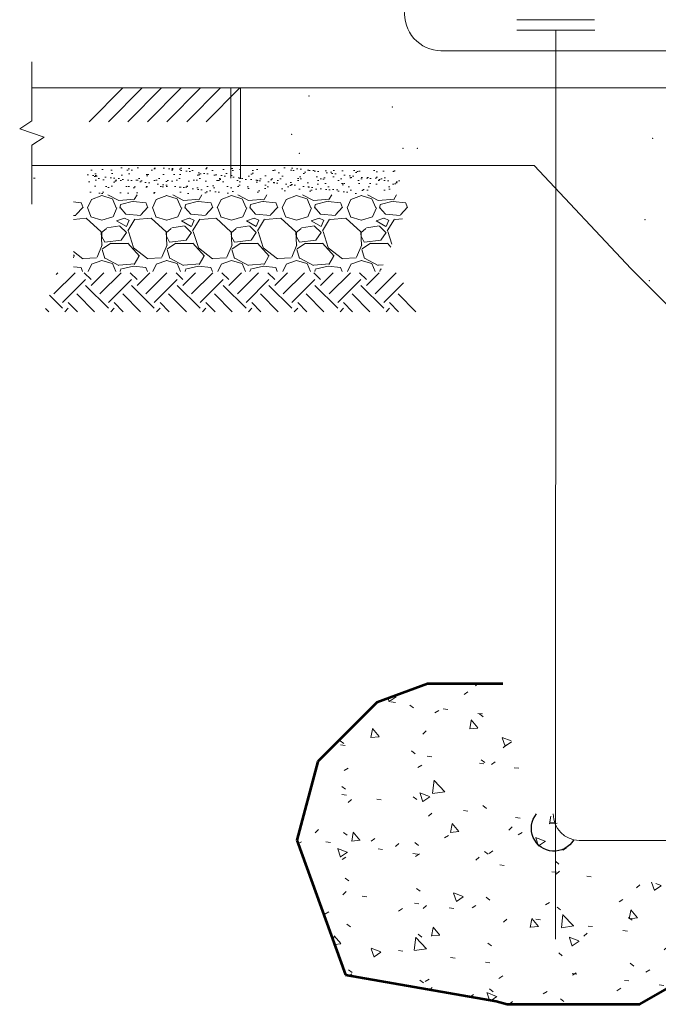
# Model space of a CAD drawing. Header units: inches. Extents: x -152 to 1372, y -763 to 594.
# Tile 1 of 13: x 544 to 593, y -763 to -688. Entities that reach past the tile are written whole.
import ezdxf

# ---------------------------------------------------------------- set-up
doc = ezdxf.new("R2010")
doc.units = ezdxf.units.IN
doc.header["$MEASUREMENT"] = 0
for name, color, linetype, lineweight in [('A-DETL', 8, 'Continuous', 30), ('A-DETL-LLIN', 3, 'Continuous', 30), ('G-ANNO-SYMB', 6, 'Continuous', 0), ('HATCH', 1, 'Continuous', 0)]:
    doc.layers.add(name, color=color, linetype=linetype, lineweight=lineweight)

# ---------------------------------------------------------------- blocks, each defined once
blk = doc.blocks.new('*U24')
at = {"layer": 'A-DETL-LLIN', "lineweight": 0, "ltscale": 0.25}
h = blk.add_hatch(dxfattribs=at)
h.set_pattern_fill('AR-SAND', color=251, style=0, pattern_type=2)
h.set_pattern_definition([(37.5, (-1902.8631, -913.94174), (-0.03149668, 0.96341188), [0, -0.76, 0, -0.85, 0, -0.8125]), (7.5, (-1902.8631, -913.9417), (0.88488835, 1.411073), [0, -0.41, 0, -0.685, 0, -0.2625]), (327.5, (-1903.4781, -913.94174), (1.55707093, 0.00282953), [0, -0.25, 0, -0.9, 0, -1.175]), (317.5, (-1903.4781, -913.9417), (1.5030633, 0.4388378), [0, -0.125, 0, -0.59, 0, -0.675])])
h.paths.add_polyline_path([(40.775, -43.004), (40.775, -45.004), (64.775, -45.004), (64.775, -43.004)])
at = {"layer": 'A-DETL-LLIN', "color": 251, "lineweight": 0, "ltscale": 2.5}
for p, q in [((69.083, -34.846, -10.559), (69.083, -39.391, -10.559)), ((53, -36.846, -10.559), (53, -43.811, -10.559)), ((53.75, -36.846, -10.559), (53.75, -43.811, -10.559)), ((68.833, -36.846, -10.559), (68.958, -36.846, -10.559)), ((69.083, -39.391, -10.559), (70.021, -40.016, -10.559)), ((70.021, -40.016, -10.559), (68.146, -40.641, -10.559)), ((68.146, -40.641, -10.559), (69.083, -41.266, -10.559)), ((69.083, -41.266, -10.559), (69.083, -45.811, -10.559)), ((68.833, -43.811, -10.559), (68.958, -43.811, -10.559)), ((22.91, -50.812, -10.559), (18.877, -54.846, -10.559))]:
    blk.add_line(p, q, dxfattribs=at)
at = {"layer": 'A-DETL-LLIN', "color": 251, "lineweight": 0, "ltscale": 0.25}
for p, q in [((41.19, -45.462, 10.559), (40.981, -45.104, 10.559)), ((42.393, -45.529, 10.559), (41.143, -45.429, 10.559)), ((43.217, -45.104, 10.559), (42.391, -45.536, 10.559)), ((42.582, -46.103, 10.559), (42.882, -45.403, 10.559)), ((42.899, -45.401, 10.559), (43.699, -45.151, 10.559)), ((43.695, -45.148, 10.559), (44.495, -45.448, 10.559)), ((44.5, -45.457, 10.559), (44.8, -46.107, 10.559)), ((46.19, -45.462, 10.559), (45.981, -45.104, 10.559)), ((47.393, -45.529, 10.559), (46.143, -45.429, 10.559)), ((48.217, -45.104, 10.559), (47.391, -45.536, 10.559)), ((47.582, -46.103, 10.559), (47.882, -45.403, 10.559)), ((47.899, -45.401, 10.559), (48.699, -45.151, 10.559)), ((48.695, -45.148, 10.559), (49.495, -45.448, 10.559)), ((49.5, -45.457, 10.559), (49.8, -46.107, 10.559)), ((51.19, -45.462, 10.559), (50.981, -45.104, 10.559)), ((52.393, -45.529, 10.559), (51.143, -45.429, 10.559)), ((53.217, -45.104, 10.559), (52.391, -45.536, 10.559)), ((52.582, -46.103, 10.559), (52.882, -45.403, 10.559)), ((52.899, -45.401, 10.559), (53.699, -45.151, 10.559)), ((53.695, -45.148, 10.559), (54.495, -45.448, 10.559)), ((54.5, -45.457, 10.559), (54.8, -46.107, 10.559)), ((56.19, -45.462, 10.559), (55.981, -45.104, 10.559)), ((57.393, -45.529, 10.559), (56.143, -45.429, 10.559)), ((58.217, -45.104, 10.559), (57.391, -45.536, 10.559)), ((57.582, -46.103, 10.559), (57.882, -45.403, 10.559)), ((57.899, -45.401, 10.559), (58.699, -45.151, 10.559)), ((58.695, -45.148, 10.559), (59.495, -45.448, 10.559)), ((59.5, -45.457, 10.559), (59.8, -46.107, 10.559)), ((61.19, -45.462, 10.559), (60.981, -45.104, 10.559)), ((62.393, -45.529, 10.559), (61.143, -45.429, 10.559)), ((63.217, -45.104, 10.559), (62.391, -45.536, 10.559)), ((62.582, -46.103, 10.559), (62.882, -45.403, 10.559)), ((62.899, -45.401, 10.559), (63.699, -45.151, 10.559)), ((63.695, -45.148, 10.559), (64.495, -45.448, 10.559)), ((64.5, -45.457, 10.559), (64.8, -46.107, 10.559)), ((40.69, -46.638, 10.559), (40.14, -46.038, 10.559)), ((40.149, -46.075, 10.559), (40.293, -45.69, 10.559)), ((41.253, -45.605, 10.559), (40.303, -45.705, 10.559)), ((42.244, -45.84, 10.559), (41.244, -45.59, 10.559)), ((42.29, -46.083, 10.559), (41.84, -46.583, 10.559)), ((42.299, -46.117, 10.559), (42.249, -45.867, 10.559)), ((42.528, -46.093, 10.559), (42.828, -46.793, 10.559)), ((44.535, -46.779, 10.559), (44.785, -46.079, 10.559)), ((45.69, -46.638, 10.559), (45.14, -46.038, 10.559)), ((45.143, -46.09, 10.559), (45.293, -45.69, 10.559)), ((46.253, -45.605, 10.559), (45.303, -45.705, 10.559)), ((47.244, -45.84, 10.559), (46.244, -45.59, 10.559)), ((47.29, -46.083, 10.559), (46.84, -46.583, 10.559)), ((47.299, -46.117, 10.559), (47.249, -45.867, 10.559)), ((47.528, -46.093, 10.559), (47.828, -46.793, 10.559)), ((49.535, -46.779, 10.559), (49.785, -46.079, 10.559)), ((50.69, -46.638, 10.559), (50.14, -46.038, 10.559)), ((50.143, -46.09, 10.559), (50.293, -45.69, 10.559)), ((51.253, -45.605, 10.559), (50.303, -45.705, 10.559)), ((52.244, -45.84, 10.559), (51.244, -45.59, 10.559)), ((52.29, -46.083, 10.559), (51.84, -46.583, 10.559)), ((52.299, -46.117, 10.559), (52.249, -45.867, 10.559)), ((52.528, -46.093, 10.559), (52.828, -46.793, 10.559)), ((54.535, -46.779, 10.559), (54.785, -46.079, 10.559)), ((55.69, -46.638, 10.559), (55.14, -46.038, 10.559)), ((55.143, -46.09, 10.559), (55.293, -45.69, 10.559)), ((56.253, -45.605, 10.559), (55.303, -45.705, 10.559)), ((57.244, -45.84, 10.559), (56.244, -45.59, 10.559)), ((57.29, -46.083, 10.559), (56.84, -46.583, 10.559)), ((57.299, -46.117, 10.559), (57.249, -45.867, 10.559)), ((57.528, -46.093, 10.559), (57.828, -46.793, 10.559)), ((59.535, -46.779, 10.559), (59.785, -46.079, 10.559)), ((60.69, -46.637, 10.559), (60.14, -46.037, 10.559)), ((60.143, -46.09, 10.559), (60.293, -45.69, 10.559)), ((61.253, -45.605, 10.559), (60.303, -45.705, 10.559)), ((62.244, -45.84, 10.559), (61.244, -45.59, 10.559)), ((62.29, -46.083, 10.559), (61.84, -46.583, 10.559)), ((62.299, -46.117, 10.559), (62.249, -45.867, 10.559)), ((62.527, -46.093, 10.559), (62.827, -46.793, 10.559)), ((64.535, -46.779, 10.559), (64.785, -46.079, 10.559)), ((65.69, -46.637, 10.559), (65.14, -46.037, 10.559)), ((65.143, -46.09, 10.559), (65.293, -45.69, 10.559)), ((65.888, -45.644, 10.559), (65.303, -45.705, 10.559)), ((41.101, -47.006, 10.559), (40.521, -46.957, 10.559)), ((41.845, -46.598, 10.559), (40.695, -46.698, 10.559)), ((41.698, -47.885, 10.559), (41.148, -46.985, 10.559)), ((41.589, -47.049, 10.559), (41.789, -47.549, 10.559)), ((41.949, -46.895, 10.559), (41.599, -47.045, 10.559)), ((42.554, -47.094, 10.559), (41.954, -46.894, 10.559)), ((42.839, -46.806, 10.559), (43.689, -47.056, 10.559)), ((43.699, -47.052, 10.559), (44.549, -46.802, 10.559)), ((44.892, -46.902, 10.559), (43.742, -47.952, 10.559)), ((46.101, -47.006, 10.559), (44.901, -46.906, 10.559)), ((46.845, -46.598, 10.559), (45.695, -46.698, 10.559)), ((46.698, -47.885, 10.559), (46.148, -46.985, 10.559)), ((46.589, -47.049, 10.559), (46.789, -47.549, 10.559)), ((46.949, -46.895, 10.559), (46.599, -47.045, 10.559)), ((47.554, -47.094, 10.559), (46.954, -46.894, 10.559)), ((47.839, -46.806, 10.559), (48.689, -47.056, 10.559)), ((48.699, -47.052, 10.559), (49.549, -46.802, 10.559)), ((49.892, -46.902, 10.559), (48.742, -47.952, 10.559)), ((51.101, -47.006, 10.559), (49.901, -46.906, 10.559)), ((51.845, -46.598, 10.559), (50.695, -46.698, 10.559)), ((51.698, -47.885, 10.559), (51.148, -46.985, 10.559)), ((51.589, -47.049, 10.559), (51.789, -47.549, 10.559)), ((51.949, -46.895, 10.559), (51.599, -47.045, 10.559)), ((52.554, -47.094, 10.559), (51.954, -46.894, 10.559)), ((52.839, -46.806, 10.559), (53.689, -47.056, 10.559)), ((53.699, -47.052, 10.559), (54.549, -46.802, 10.559)), ((54.892, -46.902, 10.559), (53.742, -47.952, 10.559)), ((56.101, -47.006, 10.559), (54.901, -46.906, 10.559)), ((56.845, -46.598, 10.559), (55.695, -46.698, 10.559)), ((56.698, -47.885, 10.559), (56.148, -46.985, 10.559)), ((56.589, -47.049, 10.559), (56.789, -47.549, 10.559)), ((56.949, -46.895, 10.559), (56.599, -47.045, 10.559)), ((57.554, -47.094, 10.559), (56.954, -46.894, 10.559)), ((57.839, -46.806, 10.559), (58.689, -47.056, 10.559)), ((58.699, -47.052, 10.559), (59.549, -46.802, 10.559)), ((59.892, -46.902, 10.559), (58.742, -47.952, 10.559)), ((61.101, -47.006, 10.559), (59.901, -46.906, 10.559)), ((61.845, -46.598, 10.559), (60.695, -46.698, 10.559)), ((61.698, -47.885, 10.559), (61.148, -46.985, 10.559)), ((61.589, -47.049, 10.559), (61.789, -47.549, 10.559)), ((61.949, -46.895, 10.559), (61.599, -47.045, 10.559)), ((62.554, -47.094, 10.559), (61.954, -46.894, 10.559)), ((62.839, -46.806, 10.559), (63.689, -47.056, 10.559)), ((63.699, -47.052, 10.559), (64.549, -46.802, 10.559)), ((64.892, -46.902, 10.559), (63.742, -47.952, 10.559)), ((65.888, -46.988, 10.559), (64.901, -46.906, 10.559)), ((65.888, -46.682, 10.559), (65.695, -46.698, 10.559)), ((42.297, -47.502, 10.559), (41.797, -48.002, 10.559)), ((41.802, -47.546, 10.559), (42.552, -47.096, 10.559)), ((43.31, -47.645, 10.559), (42.31, -47.495, 10.559)), ((43.737, -48.036, 10.559), (43.337, -47.686, 10.559)), ((47.297, -47.502, 10.559), (46.797, -48.002, 10.559)), ((46.802, -47.546, 10.559), (47.552, -47.096, 10.559)), ((48.31, -47.645, 10.559), (47.31, -47.495, 10.559)), ((48.737, -48.036, 10.559), (48.337, -47.686, 10.559)), ((52.297, -47.502, 10.559), (51.797, -48.002, 10.559)), ((51.802, -47.546, 10.559), (52.552, -47.096, 10.559)), ((53.31, -47.645, 10.559), (52.31, -47.495, 10.559)), ((53.737, -48.036, 10.559), (53.337, -47.686, 10.559)), ((57.297, -47.502, 10.559), (56.797, -48.002, 10.559)), ((56.802, -47.546, 10.559), (57.552, -47.096, 10.559)), ((58.31, -47.645, 10.559), (57.31, -47.495, 10.559)), ((58.737, -48.036, 10.559), (58.337, -47.686, 10.559)), ((62.297, -47.502, 10.559), (61.797, -48.002, 10.559)), ((61.802, -47.546, 10.559), (62.552, -47.096, 10.559)), ((63.31, -47.645, 10.559), (62.31, -47.495, 10.559)), ((63.737, -48.036, 10.559), (63.337, -47.686, 10.559)), ((41.336, -48.893, 10.559), (41.649, -47.914, 10.559)), ((41.792, -47.991, 10.559), (42.192, -48.591, 10.559)), ((43.471, -48.741, 10.559), (43.721, -48.291, 10.559)), ((43.733, -47.933, 10.559), (43.683, -48.983, 10.559)), ((43.699, -48.299, 10.559), (43.699, -47.999, 10.559)), ((46.249, -49.164, 10.559), (46.649, -47.914, 10.559)), ((46.792, -47.991, 10.559), (47.192, -48.591, 10.559)), ((48.471, -48.741, 10.559), (48.721, -48.291, 10.559)), ((48.733, -47.933, 10.559), (48.683, -48.983, 10.559)), ((48.699, -48.299, 10.559), (48.699, -47.999, 10.559)), ((51.249, -49.164, 10.559), (51.649, -47.914, 10.559)), ((51.792, -47.991, 10.559), (52.192, -48.591, 10.559)), ((53.471, -48.741, 10.559), (53.721, -48.291, 10.559)), ((53.733, -47.933, 10.559), (53.683, -48.983, 10.559)), ((53.699, -48.299, 10.559), (53.699, -47.999, 10.559)), ((56.249, -49.164, 10.559), (56.649, -47.914, 10.559)), ((56.792, -47.991, 10.559), (57.192, -48.591, 10.559)), ((58.471, -48.741, 10.559), (58.721, -48.291, 10.559)), ((58.733, -47.933, 10.559), (58.683, -48.983, 10.559)), ((58.699, -48.299, 10.559), (58.699, -47.999, 10.559)), ((61.249, -49.164, 10.559), (61.649, -47.914, 10.559)), ((61.792, -47.991, 10.559), (62.192, -48.591, 10.559)), ((63.471, -48.741, 10.559), (63.721, -48.291, 10.559)), ((63.733, -47.933, 10.559), (63.683, -48.983, 10.559)), ((63.699, -48.299, 10.559), (63.699, -47.999, 10.559)), ((41.432, -49.12, 10.559), (41.69, -48.833, 10.559)), ((41.699, -48.849, 10.559), (42.999, -48.849, 10.559)), ((42.201, -48.605, 10.559), (43.451, -48.755, 10.559)), ((42.992, -48.813, 10.559), (43.642, -49.263, 10.559)), ((43.662, -49.303, 10.559), (43.462, -50.003, 10.559)), ((43.661, -48.943, 10.559), (44.061, -49.893, 10.559)), ((45.154, -50.034, 10.559), (46.254, -49.184, 10.559)), ((45.79, -49.833, 10.559), (46.69, -48.833, 10.559)), ((46.699, -48.849, 10.559), (47.999, -48.849, 10.559)), ((47.201, -48.605, 10.559), (48.451, -48.755, 10.559)), ((47.992, -48.813, 10.559), (48.642, -49.263, 10.559)), ((48.662, -49.303, 10.559), (48.462, -50.003, 10.559)), ((48.661, -48.943, 10.559), (49.061, -49.893, 10.559)), ((50.154, -50.034, 10.559), (51.254, -49.184, 10.559)), ((50.79, -49.833, 10.559), (51.69, -48.833, 10.559)), ((51.699, -48.849, 10.559), (52.999, -48.849, 10.559)), ((52.201, -48.605, 10.559), (53.451, -48.755, 10.559)), ((52.992, -48.813, 10.559), (53.642, -49.263, 10.559)), ((53.662, -49.303, 10.559), (53.462, -50.003, 10.559)), ((53.661, -48.943, 10.559), (54.061, -49.893, 10.559)), ((55.154, -50.034, 10.559), (56.254, -49.184, 10.559)), ((55.79, -49.833, 10.559), (56.69, -48.833, 10.559)), ((56.699, -48.849, 10.559), (57.999, -48.849, 10.559)), ((57.201, -48.605, 10.559), (58.451, -48.755, 10.559)), ((57.992, -48.813, 10.559), (58.642, -49.263, 10.559)), ((58.662, -49.303, 10.559), (58.462, -50.003, 10.559)), ((58.661, -48.943, 10.559), (59.061, -49.893, 10.559)), ((60.154, -50.034, 10.559), (61.254, -49.184, 10.559)), ((60.79, -49.833, 10.559), (61.69, -48.833, 10.559)), ((61.699, -48.849, 10.559), (62.999, -48.849, 10.559)), ((62.201, -48.605, 10.559), (63.451, -48.755, 10.559)), ((62.992, -48.812, 10.559), (63.642, -49.262, 10.559)), ((63.662, -49.303, 10.559), (63.462, -50.003, 10.559)), ((63.661, -48.943, 10.559), (64.061, -49.893, 10.559)), ((43.441, -49.986, 10.559), (42.391, -50.536, 10.559)), ((44.093, -49.952, 10.559), (45.143, -50.002, 10.559)), ((46.19, -50.462, 10.559), (45.84, -49.862, 10.559)), ((48.441, -49.986, 10.559), (47.391, -50.536, 10.559)), ((49.093, -49.952, 10.559), (50.143, -50.002, 10.559)), ((51.19, -50.462, 10.559), (50.84, -49.862, 10.559)), ((53.441, -49.986, 10.559), (52.391, -50.536, 10.559)), ((54.093, -49.952, 10.559), (55.143, -50.002, 10.559)), ((56.19, -50.462, 10.559), (55.84, -49.862, 10.559)), ((58.441, -49.986, 10.559), (57.391, -50.536, 10.559)), ((59.093, -49.952, 10.559), (60.143, -50.002, 10.559)), ((61.19, -50.462, 10.559), (60.84, -49.862, 10.559)), ((63.441, -49.986, 10.559), (62.391, -50.536, 10.559)), ((64.093, -49.952, 10.559), (65.143, -50.002, 10.559)), ((65.154, -50.034, 10.559), (65.888, -49.467, 10.559)), ((65.79, -49.833, 10.559), (65.888, -49.724, 10.559)), ((65.888, -49.944, 10.559), (65.84, -49.862, 10.559)), ((42.393, -50.529, 10.559), (42.013, -50.498, 10.559)), ((42.244, -50.84, 10.559), (42.146, -50.815, 10.559)), ((42.625, -51.004, 10.559), (42.882, -50.403, 10.559)), ((42.899, -50.401, 10.559), (43.699, -50.151, 10.559)), ((43.695, -50.148, 10.559), (44.495, -50.448, 10.559)), ((44.5, -50.457, 10.559), (44.752, -51.004, 10.559)), ((45.176, -51.004, 10.559), (45.293, -50.69, 10.559)), ((46.253, -50.605, 10.559), (45.303, -50.705, 10.559)), ((47.393, -50.529, 10.559), (46.143, -50.429, 10.559)), ((47.244, -50.84, 10.559), (46.244, -50.59, 10.559)), ((47.625, -51.004, 10.559), (47.882, -50.403, 10.559)), ((47.899, -50.401, 10.559), (48.699, -50.151, 10.559)), ((48.695, -50.148, 10.559), (49.495, -50.448, 10.559)), ((49.5, -50.457, 10.559), (49.752, -51.004, 10.559)), ((50.176, -51.004, 10.559), (50.293, -50.69, 10.559)), ((51.253, -50.605, 10.559), (50.303, -50.705, 10.559)), ((52.393, -50.529, 10.559), (51.143, -50.429, 10.559)), ((52.244, -50.84, 10.559), (51.244, -50.59, 10.559)), ((52.625, -51.004, 10.559), (52.882, -50.403, 10.559)), ((52.899, -50.401, 10.559), (53.699, -50.151, 10.559)), ((53.695, -50.148, 10.559), (54.495, -50.448, 10.559)), ((54.5, -50.457, 10.559), (54.752, -51.004, 10.559)), ((55.176, -51.004, 10.559), (55.293, -50.69, 10.559)), ((56.253, -50.605, 10.559), (55.303, -50.705, 10.559)), ((57.393, -50.529, 10.559), (56.143, -50.429, 10.559)), ((57.244, -50.84, 10.559), (56.244, -50.59, 10.559)), ((57.625, -51.004, 10.559), (57.882, -50.403, 10.559)), ((57.899, -50.401, 10.559), (58.699, -50.151, 10.559)), ((58.695, -50.148, 10.559), (59.495, -50.448, 10.559)), ((59.5, -50.457, 10.559), (59.752, -51.004, 10.559)), ((60.176, -51.004, 10.559), (60.293, -50.69, 10.559)), ((61.253, -50.605, 10.559), (60.303, -50.705, 10.559)), ((62.393, -50.529, 10.559), (61.143, -50.429, 10.559)), ((62.244, -50.84, 10.559), (61.244, -50.59, 10.559)), ((62.625, -51.004, 10.559), (62.882, -50.403, 10.559)), ((62.899, -50.401, 10.559), (63.699, -50.151, 10.559)), ((63.695, -50.148, 10.559), (64.495, -50.448, 10.559)), ((64.5, -50.457, 10.559), (64.752, -51.004, 10.559)), ((65.176, -51.004, 10.559), (65.293, -50.69, 10.559)), ((65.888, -50.643, 10.559), (65.303, -50.705, 10.559)), ((42.636, -52.739, 10.559), (41.015, -51.118, 10.559)), ((42.276, -51.004, 10.559), (42.249, -50.867, 10.559)), ((43.299, -52.076, 10.559), (42.327, -51.104, 10.559)), ((43.299, -51.634, 10.559), (43.829, -51.104, 10.559)), ((46.171, -52.739, 10.559), (44.537, -51.104, 10.559)), ((46.834, -52.076, 10.559), (45.863, -51.104, 10.559)), ((46.834, -51.634, 10.559), (47.364, -51.104, 10.559)), ((47.276, -51.004, 10.559), (47.249, -50.867, 10.559)), ((49.707, -52.739, 10.559), (48.072, -51.104, 10.559)), ((50.37, -52.076, 10.559), (49.398, -51.104, 10.559)), ((50.37, -51.634, 10.559), (50.9, -51.104, 10.559)), ((53.243, -52.739, 10.559), (51.608, -51.104, 10.559)), ((52.276, -51.004, 10.559), (52.249, -50.867, 10.559)), ((53.905, -52.076, 10.559), (52.934, -51.104, 10.559)), ((53.905, -51.634, 10.559), (54.435, -51.104, 10.559)), ((56.778, -52.739, 10.559), (55.143, -51.104, 10.559)), ((57.441, -52.076, 10.559), (56.469, -51.104, 10.559)), ((57.276, -51.004, 10.559), (57.249, -50.867, 10.559)), ((57.441, -51.634, 10.559), (57.971, -51.104, 10.559)), ((60.314, -52.739, 10.559), (58.679, -51.104, 10.559)), ((60.977, -52.076, 10.559), (60.005, -51.104, 10.559)), ((60.977, -51.634, 10.559), (61.506, -51.104, 10.559)), ((63.849, -52.739, 10.559), (62.215, -51.104, 10.559)), ((62.276, -51.004, 10.559), (62.249, -50.867, 10.559)), ((64.512, -52.076, 10.559), (63.54, -51.104, 10.559)), ((64.512, -51.634, 10.559), (65.042, -51.104, 10.559)), ((67.385, -52.739, 10.559), (65.75, -51.104, 10.559)), ((67.223, -51.251, 10.559), (67.076, -51.104, 10.559)), ((41.973, -53.401, 10.559), (40.445, -51.873, 10.559)), ((41.973, -53.843, 10.559), (43.741, -52.076, 10.559)), ((45.509, -53.401, 10.559), (43.741, -51.634, 10.559)), ((45.509, -53.843, 10.559), (47.276, -52.076, 10.559)), ((49.044, -53.401, 10.559), (47.276, -51.634, 10.559)), ((49.044, -53.843, 10.559), (50.812, -52.076, 10.559)), ((52.58, -53.401, 10.559), (50.812, -51.634, 10.559)), ((52.58, -53.843, 10.559), (54.347, -52.076, 10.559)), ((56.115, -53.401, 10.559), (54.347, -51.634, 10.559)), ((56.115, -53.843, 10.559), (57.883, -52.076, 10.559)), ((59.651, -53.401, 10.559), (57.883, -51.634, 10.559)), ((59.651, -53.843, 10.559), (61.418, -52.076, 10.559)), ((63.186, -53.401, 10.559), (61.418, -51.634, 10.559)), ((63.186, -53.843, 10.559), (64.954, -52.076, 10.559)), ((66.722, -53.401, 10.559), (64.954, -51.634, 10.559)), ((39.503, -54.104, 10.559), (40.868, -52.739, 10.559)), ((43.038, -54.104, 10.559), (44.404, -52.739, 10.559)), ((46.574, -54.104, 10.559), (47.939, -52.739, 10.559)), ((50.109, -54.104, 10.559), (51.475, -52.739, 10.559)), ((53.645, -54.104, 10.559), (55.01, -52.739, 10.559)), ((57.18, -54.104, 10.559), (58.546, -52.739, 10.559)), ((60.716, -54.104, 10.559), (62.081, -52.739, 10.559)), ((64.251, -54.104, 10.559), (65.617, -52.739, 10.559)), ((66.722, -53.843, 10.559), (67.723, -52.842, 10.559)), ((40.829, -54.104, 10.559), (41.531, -53.401, 10.559)), ((41.792, -54.104, 10.559), (41.531, -53.843, 10.559)), ((44.364, -54.104, 10.559), (45.067, -53.401, 10.559)), ((45.327, -54.104, 10.559), (45.067, -53.843, 10.559)), ((47.9, -54.104, 10.559), (48.602, -53.401, 10.559)), ((48.863, -54.104, 10.559), (48.602, -53.843, 10.559)), ((51.435, -54.104, 10.559), (52.138, -53.401, 10.559)), ((52.398, -54.104, 10.559), (52.138, -53.843, 10.559)), ((54.971, -54.104, 10.559), (55.673, -53.401, 10.559)), ((55.934, -54.104, 10.559), (55.673, -53.843, 10.559)), ((58.506, -54.104, 10.559), (59.209, -53.401, 10.559)), ((59.469, -54.104, 10.559), (59.209, -53.843, 10.559)), ((62.042, -54.104, 10.559), (62.744, -53.401, 10.559)), ((63.005, -54.104, 10.559), (62.744, -53.843, 10.559)), ((65.577, -54.104, 10.559), (66.28, -53.401, 10.559)), ((66.54, -54.104, 10.559), (66.28, -53.843, 10.559)), ((67.787, -54.104, 10.559), (68.04, -53.851, 10.559))]:
    blk.add_line(p, q, dxfattribs=at)
at = {"layer": 'A-DETL-LLIN', "color": 251, "lineweight": 0, "ltscale": 0.25, "extrusion": (0, 0, -1), "elevation": 10.559, "flags": 128}
for points in [[(-22.91, -36.846), (-4.867, -36.846), (-4.867, -54.846), (15.123, -54.846), (15.123, -78.293), (-18.877, -78.293), (-18.877, -54.846)], [(-69.083, -36.846), (-34.91, -36.846)], [(-34.91, -42.846), (-69.083, -42.846)]]:
    blk.add_lwpolyline(points, dxfattribs=at)
at = {"layer": 'A-DETL-LLIN', "color": 251, "lineweight": 0}
for p in [(47.738, -37.485, -10.559), (41.299, -38.333, -10.559), (49.06, -40.43, -10.559), (39.392, -41.52, -10.559), (40.474, -41.519, -10.559), (48.467, -41.903, -10.559)]:
    blk.add_point(p, dxfattribs=at)

msp = doc.modelspace()

# ---------------------------------------------------------------- hatches: boundary and pattern name
at = {"layer": 'A-DETL', "lineweight": 13, "ltscale": 3.318191, "extrusion": (0, 0, -1)}
h = msp.add_hatch(dxfattribs=at)
h.set_pattern_fill('FP_3', style=0, pattern_type=2)
h.set_pattern_definition([(50, (-609.3095, -660.935), (7.6162, -0.6644), [0.79637, -8.76]), (355, (-609.3095, -660.935), (-1.473, 7.9864), [0.6371, -7.008]), (100.451, (-608.676, -660.9915), (6.14355, 7.32143), [0.6769, -7.446]), (46.184, (-609.3095, -658.811), (11.3316, -1.75825), [1.1945, -13.14]), (96.636, (-608.364, -658.957), (9.924, 10.3445), [1.0154, -11.1657]), (351.184, (-609.31, -658.811), (9.9251, 10.3441), [0.9556, -10.512]), (21, (-608.2477, -659.3423), (6.3392, -4.2735), [0.79637, -8.76]), (326, (-608.248, -659.342), (2.58356, 7.6992), [0.6371, -7.008]), (71.451, (-607.72, -659.697), (8.92277, 3.425), [0.6769, -7.446]), (37.5, (-609.3095, -660.935), (0.12906, 3.53285), [0.35173, -6.57334, 0.35173, -6.76247, -7.03456]), (37.5, (-609.3095, -660.935), (0.12906, 3.53285), [-14.03595, 0.35173, -6.68284]), (7.5, (-609.3095, -660.935), (2.79233, 4.18634), [0.35173, -3.70642, 0.35173, -6.41406, -2.6811]), (7.5, (-609.3095, -660.935), (2.79233, 4.18634), [-10.82062, 0.35173, -2.32937]), (327.5, (-611.6787, -660.935), (5.66694, -0.23851), [0.35173, -2.30282, 0.35173, -7.93048, -10.9898]), (327.5, (-611.6787, -660.935), (5.666945, -0.23851), [-10.93676, 0.35173, -10.63812]), (317.5, (-612.7405, -660.935), (6.19129, 1.06413), [0.35173, -3.0992, 0.35173, -5.14983, -7.80438]), (317.5, (-612.7405, -660.935), (6.1913, 1.06413), [-8.9525, 0.35173, -7.45266])])
h.paths.add_polyline_path([(-591.807297, -763.421684), (-582.037455, -763.421684), (-569.146749, -761.148704), (-565.372004, -750.777677), (-566.997336, -744.711856), (-571.560555, -740.148638), (-575.458154, -738.730027), (-581.264988, -738.730027), (-581.329399, -740.135339), (-581.510302, -741.509437), (-581.807698, -742.85232), (-582.225603, -744.173685), (-582.760001, -745.463836), (-583.398844, -746.693685), (-584.144504, -747.861864), (-584.994608, -748.969742), (-585.929991, -749.992341), (-586.95259, -750.927724), (-588.060467, -751.777828), (-589.228646, -752.523488), (-590.458496, -753.16233), (-591.748647, -753.696728), (-593.070011, -754.114633), (-594.412895, -754.412029), (-595.786992, -754.592933), (-597.192304, -754.657343), (-602.125353, -754.657343), (-600.842571, -759.444753), (-596.836163, -760.518267)])

# ---------------------------------------------------------------- linework, layer by layer
at = {"layer": 'A-DETL', "lineweight": 53, "ltscale": 3.318191}
for p, q in [((575.458154, -738.730027), (571.560555, -740.148638)), ((581.264988, -738.730027), (575.458154, -738.730027)), ((571.560555, -740.148638), (566.997336, -744.711856)), ((566.997336, -744.711856), (565.372004, -750.777677)), ((565.372004, -750.777677), (569.146749, -761.148704)), ((569.146749, -761.148704), (580.736704, -763.192326)), ((591.807297, -763.421684), (596.836163, -760.518267)), ((580.736704, -763.192326), (581.592678, -763.421684)), ((581.592678, -763.421684), (591.807297, -763.421684))]:
    msp.add_line(p, q, dxfattribs=at)
at = {"layer": 'A-DETL', "ltscale": 3.318191, "extrusion": (0, 0, -1)}
msp.add_arc((-585.206464, -749.869569), 1.748581, 210.56477786, 39.7486183, dxfattribs=at)
at = {"layer": 'G-ANNO-SYMB'}
for p, q in [((582.331882, -687.532195), (588.317677, -687.532195)), ((582.331882, -688.34186), (588.34382, -688.34186)), ((585.337851, -688.34186), (585.31299, -758.413492)), ((618.103297, -689.912064), (576.479085, -689.922021)), ((551.982729, -692.785983), (549.387984, -695.409918)), ((553.465794, -692.785983), (550.87105, -695.409918)), ((554.959199, -692.785983), (552.364455, -695.409918)), ((556.472511, -692.785983), (553.877767, -695.409918)), ((557.965916, -692.785983), (555.371172, -695.409918)), ((559.509109, -692.785983), (556.914364, -695.409918)), ((560.989809, -692.785983), (558.395065, -695.409918)), ((579.140192, -692.776543), (591.140192, -692.776543)), ((579.140192, -698.776543), (583.671471, -698.776543)), ((591.140192, -706.743252), (583.671471, -698.776543)), ((654.417529, -750.789136), (587.14476, -750.789076))]:
    msp.add_line(p, q, dxfattribs=at)
for centre, radius, start, end in [((576.533569, -687.073257), 2.849208, 174.46431619, 269.31943854), ((587.188149, -748.741558), 2.047978, 180, 268.78602113)]:
    msp.add_arc(centre, radius, start, end, dxfattribs=at)
at = {"layer": 'HATCH', "color": 251, "lineweight": 0}
for p in [(592.808284, -696.683756), (592.215591, -702.942302), (592.534361, -707.6542)]:
    msp.add_point(p, dxfattribs=at)

# ---------------------------------------------------------------- block references
at = {"layer": 'A-DETL-LLIN', "color": 251, "lineweight": 0, "ltscale": 2.5, "extrusion": (0, 0, -1)}
msp.add_blockref('*U24', (-614.05065, -655.930813, 10.559055), dxfattribs=at)

doc.saveas('drawing.dxf')
